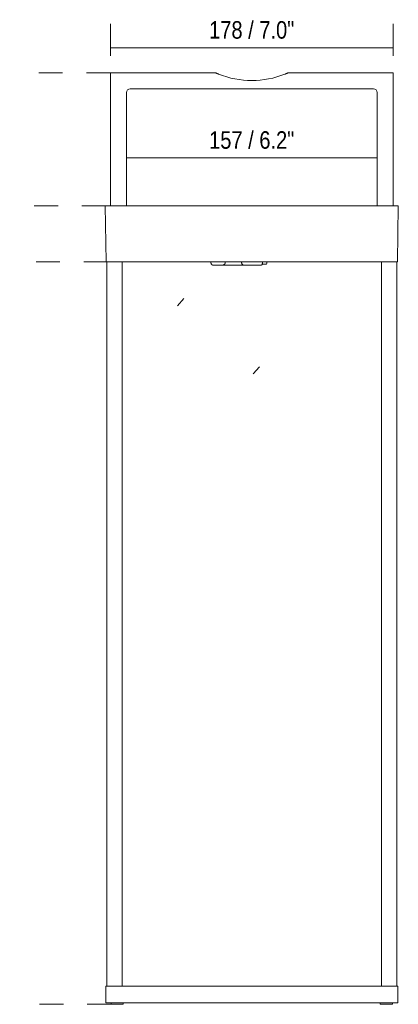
# Model space of a CAD drawing. Header units: millimetres. Extents: x -6801 to -5300, y -77 to 6746.
# Tile 2 of 4: x -5538 to -5300, y 0 to 618. Entities that reach past the tile are written whole.
import ezdxf

# ---------------------------------------------------------------- set-up
doc = ezdxf.new("R2010")
doc.units = ezdxf.units.MM
doc.linetypes.add('Dash', pattern=[30, 15, -15])
doc.layers.add('A-ANNO-DIMS', color=7, linetype='Dash', lineweight=9, true_color=0xd2d2d2)
doc.layers.add('A-ANNO-DIMS-5', color=7, linetype='Continuous', lineweight=9)
doc.layers.add('E-LITE-EQPM', color=7, linetype='Continuous', lineweight=20)
doc.styles.add('Arial Narrow', font='ARIALN.TTF', dxfattribs={"height": 11})
doc.dimstyles.new('FARO_-_2_2mm_Arial_Narrow_mm_Inch_Left', dxfattribs={"dimscale": 304.8, "dimtxt": 11.257741, "dimasz": 0, "dimexe": 0.049213, "dimexo": 0.0625, "dimgap": 0.008202, "dimtad": 1, "dimdec": 0, "dimzin": 0, "dimdsep": 46, "dimtxsty": 'Arial Narrow', "dimblk1": 'NONE', "dimblk2": 'NONE', "dimsah": 1, "dimcen": 0.09, "dimadec": 0, "dimazin": 0, "dimtfac": 1, "dimtdec": 4, "dimtix": 1, "dimtmove": 0, "dimatfit": 3, "dimfxl": 0.016404, "dimfxlon": 1, "dimtvp": 1, "dimtolj": 1, "dimtzin": 0, "dimarcsym": 2})

# ---------------------------------------------------------------- blocks, each defined once
blk = doc.blocks.new('71912_ 71913 KASP_h - 71912 KASP Black portable beacon lamp H30-524025-Frontal_PDF')
at = {"layer": 'E-LITE-EQPM'}
for p, q in [((-3409.71, 584.8), (-3409.71, 585.03)), ((-3409.71, 585.03), (-3343.58, 585.03)), ((-3409.71, 584.27), (-3409.71, 584.8)), ((-3409.71, 501.5), (-3409.71, 584.27)), ((-3298.26, 585.03), (-3232.12, 585.03)), ((-3232.12, 585.03), (-3232.12, 584.8)), ((-3232.12, 584.8), (-3232.12, 584.27)), ((-3232.12, 584.27), (-3232.12, 501.5)), ((-3399.63, 501.5), (-3399.63, 572.71)), ((-3397.31, 575.03), (-3244.53, 575.03)), ((-3242.21, 572.71), (-3242.21, 501.5)), ((-3412.94, 501.5), (-3412.44, 466.3)), ((-3412.94, 501.5), (-3412.43, 501.5)), ((-3412.43, 501.5), (-3229.44, 501.5)), ((-3229.44, 501.5), (-3228.9, 501.5)), ((-3229.4, 466.3), (-3228.9, 501.5)), ((-3411.9, 466.3), (-3412.44, 466.3)), ((-3411.92, 466.3), (-3411.92, 11.3)), ((-3229.93, 466.3), (-3411.9, 466.3)), ((-3402.32, 11.3), (-3402.32, 466.3)), ((-3346.56, 466.3), (-3346.56, 465.79)), ((-3339.18, 464.3), (-3325.94, 464.3)), ((-3337.67, 466.3), (-3337.67, 465.79)), ((-3327.3, 465.84), (-3327.3, 466.3)), ((-3314.57, 464.82), (-3312.05, 464.82)), ((-3314.16, 466.3), (-3314.16, 465.84)), ((-3311.52, 465.35), (-3311.52, 466.3)), ((-3239.52, 466.3), (-3239.52, 11.3)), ((-3229.4, 466.3), (-3229.93, 466.3)), ((-3229.92, 11.3), (-3229.92, 466.3)), ((-3412.6, 11.3), (-3412.6, 1)), ((-3412.6, 11.3), (-3412.08, 11.3)), ((-3412.08, 11.3), (-3229.75, 11.3)), ((-3229.75, 11.3), (-3229.24, 11.3)), ((-3229.24, 1), (-3229.24, 11.3)), ((-3412.08, 1), (-3412.6, 1)), ((-3229.75, 1), (-3412.08, 1)), ((-3409.21, 1), (-3409.21, 0)), ((-3405.41, 0), (-3409.21, 0)), ((-3401.61, 0), (-3405.41, 0)), ((-3401.61, 0), (-3401.61, 1)), ((-3240.22, 1), (-3240.22, 0)), ((-3236.42, 0), (-3240.22, 0)), ((-3232.62, 0), (-3236.42, 0)), ((-3232.62, 0), (-3232.62, 1)), ((-3229.24, 1), (-3229.75, 1))]:
    blk.add_line(p, q, dxfattribs=at)
at = {"layer": 'E-LITE-EQPM', "flags": 128}
for points in [[(-3343.03, 584.8), (-3343.3, 584.92), (-3343.58, 585.03)], [(-3298.26, 585.03), (-3298.53, 584.92), (-3298.8, 584.8)], [(-3345.06, 464.3), (-3345.12, 464.3), (-3345.18, 464.3), (-3345.24, 464.31), (-3345.3, 464.32), (-3345.36, 464.33), (-3345.42, 464.34), (-3345.48, 464.36), (-3345.53, 464.38), (-3345.59, 464.4), (-3345.64, 464.42), (-3345.7, 464.44), (-3345.75, 464.47), (-3345.81, 464.5), (-3345.86, 464.53), (-3345.91, 464.56), (-3345.96, 464.6), (-3346, 464.63), (-3346.05, 464.67), (-3346.09, 464.71), (-3346.13, 464.75), (-3346.18, 464.8), (-3346.21, 464.84), (-3346.25, 464.89), (-3346.29, 464.94), (-3346.32, 464.99), (-3346.35, 465.04), (-3346.38, 465.09), (-3346.41, 465.14), (-3346.43, 465.2), (-3346.46, 465.25), (-3346.48, 465.31), (-3346.49, 465.37), (-3346.51, 465.42), (-3346.52, 465.48), (-3346.54, 465.54), (-3346.54, 465.6), (-3346.55, 465.66), (-3346.56, 465.72), (-3346.56, 465.78), (-3346.56, 465.79)], [(-3345.06, 464.3), (-3345.06, 464.3), (-3345.05, 464.3), (-3345.04, 464.3), (-3345.02, 464.3), (-3345, 464.3), (-3344.97, 464.3), (-3344.94, 464.3), (-3344.9, 464.3), (-3344.86, 464.3), (-3344.81, 464.3), (-3344.76, 464.3), (-3344.7, 464.3), (-3344.64, 464.3), (-3344.58, 464.3), (-3344.51, 464.3), (-3344.43, 464.3), (-3344.35, 464.3), (-3344.27, 464.3), (-3344.18, 464.3), (-3344.09, 464.3), (-3344, 464.3), (-3343.9, 464.3), (-3343.8, 464.3), (-3343.7, 464.3), (-3343.59, 464.3), (-3343.49, 464.3), (-3343.37, 464.3), (-3343.26, 464.3), (-3343.14, 464.3), (-3343.03, 464.3), (-3342.91, 464.3), (-3342.79, 464.3), (-3342.66, 464.3), (-3342.54, 464.3), (-3342.41, 464.3), (-3342.29, 464.3), (-3342.16, 464.3), (-3342.03, 464.3), (-3341.9, 464.3), (-3341.78, 464.3), (-3341.65, 464.3), (-3341.52, 464.3), (-3341.39, 464.3), (-3341.27, 464.3), (-3341.14, 464.3), (-3341.02, 464.3), (-3340.9, 464.3), (-3340.78, 464.3), (-3340.66, 464.3), (-3340.54, 464.3), (-3340.43, 464.3), (-3340.31, 464.3), (-3340.2, 464.3), (-3340.09, 464.3), (-3339.99, 464.3), (-3339.89, 464.3), (-3339.79, 464.3), (-3339.69, 464.3), (-3339.6, 464.3), (-3339.51, 464.3), (-3339.45, 464.3)], [(-3344.04, 464.3), (-3344.13, 464.3), (-3344.22, 464.3), (-3344.3, 464.3), (-3344.39, 464.3), (-3344.46, 464.3), (-3344.53, 464.3), (-3344.6, 464.3), (-3344.67, 464.3), (-3344.73, 464.3), (-3344.78, 464.3), (-3344.83, 464.3), (-3344.88, 464.3), (-3344.92, 464.3), (-3344.95, 464.3), (-3344.98, 464.3), (-3345.01, 464.3), (-3345.03, 464.3), (-3345.05, 464.3), (-3345.06, 464.3), (-3345.06, 464.3), (-3345.06, 464.3)], [(-3324.82, 464.3), (-3324.95, 464.3), (-3325.08, 464.3), (-3325.2, 464.3), (-3325.32, 464.3), (-3325.42, 464.3), (-3325.52, 464.3), (-3325.61, 464.3), (-3325.7, 464.3), (-3325.73, 464.3)], [(-3325.66, 464.3), (-3325.57, 464.3), (-3325.48, 464.3), (-3325.38, 464.3), (-3325.27, 464.3), (-3325.15, 464.3), (-3325.02, 464.3), (-3324.89, 464.3), (-3324.75, 464.3), (-3324.61, 464.3), (-3324.46, 464.3), (-3324.3, 464.3), (-3324.14, 464.3), (-3323.97, 464.3), (-3323.8, 464.3), (-3323.62, 464.3), (-3323.44, 464.3), (-3323.25, 464.3), (-3323.06, 464.3), (-3322.87, 464.3), (-3322.67, 464.3), (-3322.47, 464.3), (-3322.26, 464.3), (-3322.06, 464.3), (-3321.85, 464.3), (-3321.64, 464.3), (-3321.43, 464.3), (-3321.21, 464.3), (-3321, 464.3), (-3320.79, 464.3), (-3320.57, 464.3), (-3320.36, 464.3), (-3320.15, 464.3), (-3319.93, 464.3), (-3319.72, 464.3), (-3319.51, 464.3), (-3319.31, 464.3), (-3319.1, 464.3), (-3318.9, 464.3), (-3318.7, 464.3), (-3318.5, 464.3), (-3318.31, 464.3), (-3318.12, 464.3), (-3317.93, 464.3), (-3317.75, 464.3), (-3317.58, 464.3), (-3317.41, 464.3), (-3317.24, 464.3), (-3317.08, 464.3), (-3316.93, 464.3), (-3316.78, 464.3), (-3316.64, 464.3), (-3316.51, 464.3), (-3316.38, 464.3), (-3316.26, 464.3), (-3316.14, 464.3), (-3316.03, 464.3), (-3315.94, 464.3), (-3315.84, 464.3), (-3315.76, 464.3), (-3315.68, 464.3), (-3315.62, 464.3), (-3315.56, 464.3), (-3315.51, 464.3), (-3315.46, 464.3), (-3315.43, 464.3), (-3315.4, 464.3), (-3315.39, 464.3), (-3315.38, 464.3), (-3315.38, 464.3)], [(-3315.38, 464.3), (-3315.38, 464.3), (-3315.39, 464.3), (-3315.41, 464.3), (-3315.44, 464.3), (-3315.48, 464.3), (-3315.53, 464.3), (-3315.58, 464.3), (-3315.65, 464.3), (-3315.72, 464.3), (-3315.8, 464.3), (-3315.89, 464.3), (-3315.98, 464.3), (-3316.08, 464.3), (-3316.19, 464.3), (-3316.31, 464.3), (-3316.44, 464.3), (-3316.57, 464.3), (-3316.64, 464.3)], [(-3314.22, 464.82), (-3314.26, 464.77), (-3314.31, 464.73), (-3314.35, 464.69), (-3314.4, 464.65), (-3314.45, 464.61), (-3314.5, 464.57), (-3314.55, 464.54), (-3314.6, 464.51), (-3314.66, 464.48), (-3314.71, 464.45), (-3314.77, 464.42), (-3314.83, 464.4), (-3314.88, 464.38), (-3314.94, 464.36), (-3315, 464.35), (-3315.06, 464.33), (-3315.12, 464.32), (-3315.18, 464.31), (-3315.25, 464.31), (-3315.31, 464.3), (-3315.37, 464.3), (-3315.38, 464.3)]]:
    blk.add_lwpolyline(points, dxfattribs=at)
at = {"layer": 'E-LITE-EQPM'}
for centre, radius, start, end in [((-3320.92, 636.9), 56.6, 248.40449, 291.59551), ((-3397.31, 572.71), 2.32, 90, 180), ((-3244.53, 572.71), 2.32, 0, 90), ((-3312.05, 465.35), 0.528, 270, 0)]:
    blk.add_arc(centre, radius, start, end, dxfattribs=at)
for points, knots in [([(-3341.75, 584.27), (-3341.85, 584.31), (-3342.04, 584.39), (-3342.3, 584.49), (-3342.53, 584.59), (-3342.73, 584.67), (-3342.91, 584.75), (-3342.99, 584.79), (-3343.03, 584.8)], [0, 0, 0, 0, 0.2, 0.4, 0.55, 0.7, 0.825, 1, 1, 1, 1]), ([(-3298.8, 584.8), (-3298.84, 584.79), (-3298.92, 584.76), (-3299.08, 584.68), (-3299.27, 584.61), (-3299.45, 584.53), (-3299.73, 584.42), (-3299.94, 584.33), (-3300.09, 584.27)], [0, 0, 0, 0, 0.15, 0.3, 0.4125, 0.55, 0.7, 1, 1, 1, 1]), ([(-3337.67, 465.79), (-3337.67, 465.67), (-3337.71, 465.43), (-3337.83, 465.14), (-3337.97, 464.94), (-3338.1, 464.8), (-3338.24, 464.68), (-3338.41, 464.55), (-3338.64, 464.44), (-3338.9, 464.36), (-3339.17, 464.31), (-3339.36, 464.3), (-3339.45, 464.3)], [0, 0, 0, 0, 0.142857, 0.285714, 0.357143, 0.428571, 0.5, 0.571429, 0.678571, 0.785714, 0.892857, 1, 1, 1, 1]), ([(-3325.66, 464.3), (-3325.9, 464.3), (-3326.26, 464.37), (-3326.68, 464.61), (-3326.92, 464.83), (-3327.1, 465.07), (-3327.25, 465.4), (-3327.3, 465.66), (-3327.3, 465.84)], [0, 0, 0, 0, 0.285714, 0.428571, 0.571429, 0.678571, 0.785714, 1, 1, 1, 1])]:
    blk.add_open_spline(points, degree=3, knots=knots, dxfattribs=at)
blk.add_open_spline([(-3314.16, 465.84), (-3314.16, 465.71), (-3314.19, 465.47), (-3314.33, 465.11), (-3314.48, 464.91), (-3314.57, 464.82)], degree=3, dxfattribs=at)
blk = doc.blocks.new('DIMBLOCK18-Frontal_PDF')
at = {"layer": 'A-ANNO-DIMS-5', "color": 251, "true_color": 0x5b5b5b, "transparency": 16777216}
for p, q in [((-5470.46, 531.49), (-5470.46, 546.69)), ((-5313.04, 531.49), (-5313.04, 546.69)), ((-5470.46, 531.69), (-5313.04, 531.69)), ((-5470.46, 531.69), (-5470.46, 526.69)), ((-5313.04, 531.69), (-5313.04, 526.69))]:
    blk.add_line(p, q, dxfattribs=at)
at = {"layer": 'A-ANNO-DIMS-5', "color": 0, "transparency": 16777216, "insert": (-5418.55, 548.41), "char_height": 11, "width": 64.3299, "attachment_point": 1, "line_spacing_factor": 0.974696, "style": 'Arial Narrow'}
blk.add_mtext('157 / 6.2"', dxfattribs=at)
blk = doc.blocks.new('_None')
blk = doc.blocks.new('DIMBLOCK19-Frontal_PDF')
at = {"layer": 'A-ANNO-DIMS-5', "color": 251, "true_color": 0x5b5b5b, "transparency": 16777216}
for p, q in [((-5480.54, 595.85), (-5480.54, 615.85)), ((-5302.95, 595.85), (-5302.95, 615.85)), ((-5480.54, 600.85), (-5302.95, 600.85)), ((-5480.54, 600.85), (-5480.54, 595.85)), ((-5302.95, 600.85), (-5302.95, 595.85))]:
    blk.add_line(p, q, dxfattribs=at)
at = {"layer": 'A-ANNO-DIMS-5', "color": 0, "transparency": 16777216, "insert": (-5418.55, 617.57), "char_height": 11, "width": 64.3299, "attachment_point": 1, "line_spacing_factor": 0.974696, "style": 'Arial Narrow'}
blk.add_mtext('178 / 7.0"', dxfattribs=at)

msp = doc.modelspace()

# ---------------------------------------------------------------- linework, layer by layer
at = {"layer": 'A-ANNO-DIMS'}
for p, q in [((-5480.54, 585.03), (-5537.52, 585.03)), ((-5483.43, 501.5), (-5537.52, 501.5)), ((-5482.22, 466.3), (-5537.52, 466.3)), ((-5434.47, 443.29), (-5438.48, 438.83)), ((-5386.91, 400.46), (-5390.92, 396)), ((-5480.04, 0), (-5537.52, 0))]:
    msp.add_line(p, q, dxfattribs=at)

# ---------------------------------------------------------------- block references
at = {"layer": 'E-LITE-EQPM'}
msp.add_blockref('71912_ 71913 KASP_h - 71912 KASP Black portable beacon lamp H30-524025-Frontal_PDF', (-2070.83, 0), dxfattribs=at)

# ---------------------------------------------------------------- dimensions: what is measured, and where the dimension line sits
at = {"layer": 'A-ANNO-DIMS', "color": 251, "linetype": 'Continuous', "true_color": 0x5b5b5b}
dim = msp.add_linear_dim(base=(-5302.95, 600.85), p1=(-5480.54, 595.85), p2=(-5302.95, 595.85), dimstyle='FARO_-_2_2mm_Arial_Narrow_mm_Inch_Left', override={"dimpost": '<>', "dimfxl": 177.588294}, dxfattribs=at)
dim.commit()
dim.dimension.update_dxf_attribs({"geometry": 'DIMBLOCK19-Frontal_PDF', "text_midpoint": (-5391.74, 610.47)})
dim = msp.add_linear_dim(base=(-5313.04, 531.69), p1=(-5470.46, 526.69), p2=(-5313.04, 526.69), angle=0, dimstyle='FARO_-_2_2mm_Arial_Narrow_mm_Inch_Left', override={"dimpost": '<>', "dimfxl": 157.423618}, dxfattribs=at)
dim.commit()
dim.dimension.update_dxf_attribs({"geometry": 'DIMBLOCK18-Frontal_PDF', "text_midpoint": (-5391.75, 541.32)})

doc.saveas('drawing.dxf')
